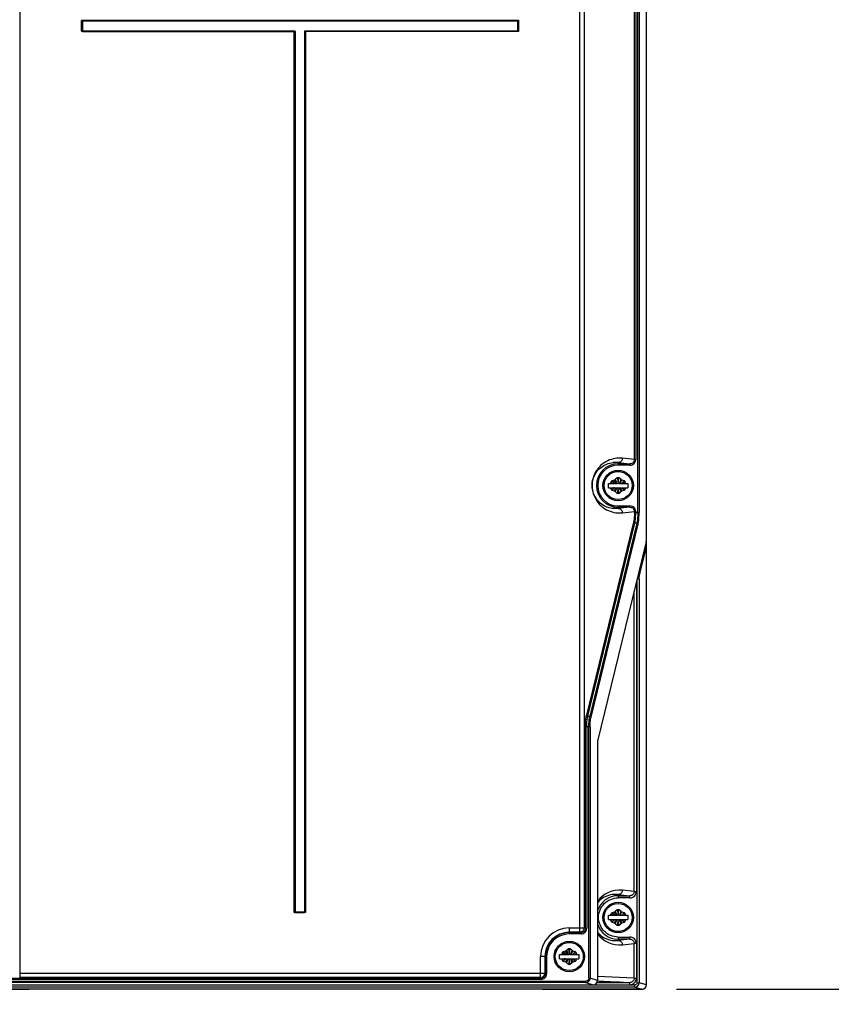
# Model space of a CAD drawing. Header units: inches. Extents: x 0 to 82.7, y 0 to 58.5.
# Tile 6 of 66: x 13.6 to 21, y 19.4 to 28.4. Entities that reach past the tile are written whole.
import ezdxf

# ---------------------------------------------------------------- set-up
doc = ezdxf.new("R2010")
doc.units = ezdxf.units.IN
doc.header["$LTSCALE"] = 4.547244
doc.header["$MEASUREMENT"] = 0
doc.layers.get('0').update_dxf_attribs({"linetype": 'CONTINUOUS'})
doc.styles.get("Standard").update_dxf_attribs({"font": 'txt', "width": 0.8})
doc.dimstyles.new('DIMSTYLE_1', dxfattribs={"dimtxt": 0.78125, "dimasz": 0.75, "dimexe": 0.18, "dimexo": 0.0625, "dimgap": 0.09, "dimtad": 1, "dimdec": 0, "dimzin": 4, "dimdsep": 46, "dimtxsty": 'STANDARD', "dimblk": '_FILLED', "dimblk1": '_FILLED', "dimblk2": '_FILLED', "dimcen": 0.09, "dimadec": 0, "dimazin": 0, "dimtfac": 1, "dimtdec": 0, "dimtofl": 0, "dimtmove": 0, "dimatfit": 3, "dimldrblk": '_FILLED', "dimfxl": 1, "dimtolj": 1, "dimtzin": 4, "dimarcsym": 0})

# ---------------------------------------------------------------- blocks, each defined once
blk = doc.blocks.new('_FILLED')
at = {"color": 0, "linetype": 'BYBLOCK'}
blk.add_solid([(0, 0), (-1, 0.167), (-1, -0.167)], dxfattribs=at)
blk = doc.blocks.new('*D1')
at = {"color": 7, "linetype": 'CONTINUOUS'}
for p, q in [((24.4481, 17.687), (24.4481, 24.5905)), ((19.5587, 19.5826), (24.2528, 19.5826)), ((24.2528, 19.5826), (24.7481, 19.5826)), ((24.4481, 19.5826), (24.4481, 17.687)), ((24.4481, 15.7914), (24.4481, 17.687)), ((20.7151, 15.7914), (24.2528, 15.7914)), ((24.2528, 15.7914), (24.7481, 15.7914))]:
    blk.add_line(p, q, dxfattribs=at)
at = {"color": 7, "linetype": 'CONTINUOUS', "xscale": 0.75, "yscale": 0.75, "zscale": 0.75}
for p, rotation in [((24.4481, 19.5826), 90), ((24.4481, 15.7914), 270)]:
    blk.add_blockref('_FILLED', p, dxfattribs=dict(at, rotation=rotation))
at = {"color": 7, "linetype": 'CONTINUOUS', "insert": (23.4715, 20.2155), "char_height": 0.78125, "width": 5.625, "attachment_point": 1, "rotation": 90, "line_spacing_factor": 0.9}
blk.add_mtext('MIN 100\\PAIR SPACE\\P INLET\\P ', dxfattribs=at)

msp = doc.modelspace()

# ---------------------------------------------------------------- linework, layer by layer
at = {"color": 7, "linetype": 'CONTINUOUS'}
for p, q in [((19.2855, 19.6232), (19.2855, 36.0884)), ((19.2083, 23.9057), (19.2083, 36.0641)), ((19.2199, 36.0641), (19.2199, 23.9057)), ((13.6035, 35.8936), (13.6035, 19.6878)), ((18.6814, 20.1002), (18.6814, 35.8936)), ((18.7202, 35.8543), (18.7202, 20.1395)), ((19.1772, 24.3874), (19.1772, 29.9384)), ((19.1888, 29.9384), (19.1888, 24.3874)), ((14.1641, 28.2756), (14.1641, 28.3651)), ((14.1641, 28.3651), (14.168, 28.3651)), ((14.168, 28.3651), (14.168, 28.2756)), ((14.1689, 28.3642), (14.168, 28.3651)), ((14.1689, 28.2765), (14.1689, 28.3642)), ((18.1226, 28.3642), (14.1689, 28.3642)), ((14.1719, 28.369), (14.1719, 28.3729)), ((14.1719, 28.3729), (18.1196, 28.3729)), ((18.1196, 28.369), (14.1719, 28.369)), ((14.1728, 28.3681), (14.1719, 28.369)), ((14.1728, 28.3681), (14.1728, 28.2727)), ((14.1728, 28.3681), (18.1187, 28.3681)), ((18.1187, 28.3681), (18.1196, 28.369)), ((18.1187, 28.2727), (18.1187, 28.3681)), ((18.1196, 28.3729), (18.1196, 28.369)), ((18.1226, 28.3642), (18.1235, 28.3651)), ((18.1226, 28.3642), (18.1226, 28.2765)), ((18.1235, 28.3651), (18.1274, 28.3651)), ((18.1235, 28.2756), (18.1235, 28.3651)), ((18.1274, 28.3651), (18.1274, 28.2756)), ((14.168, 28.2756), (14.1641, 28.2756)), ((14.1689, 28.2765), (14.168, 28.2756)), ((14.1689, 28.2765), (16.0922, 28.2765)), ((14.1728, 28.2727), (14.1719, 28.2717)), ((14.1719, 28.2678), (14.1719, 28.2717)), ((14.1719, 28.2717), (16.0913, 28.2717)), ((14.1719, 28.2678), (16.1, 28.2688)), ((16.0922, 28.2727), (14.1728, 28.2727)), ((16.0913, 28.2717), (16.0922, 28.2727)), ((16.0913, 20.2847), (16.0913, 28.2717)), ((16.0922, 28.2727), (16.0922, 28.2765)), ((16.0951, 28.2683), (16.0951, 20.2852)), ((16.0961, 20.2852), (16.0961, 28.2683)), ((16.1, 28.2688), (16.1, 20.2818)), ((16.1915, 28.2688), (16.1876, 28.2688)), ((16.1876, 20.2818), (16.1876, 28.2688)), ((18.1196, 28.2678), (16.1915, 28.2683)), ((16.1915, 28.2683), (16.1915, 20.2852)), ((16.1924, 20.2852), (16.1924, 28.2683)), ((16.1954, 28.2765), (18.1226, 28.2765)), ((16.1954, 28.2727), (16.1954, 28.2765)), ((18.1187, 28.2727), (16.1954, 28.2727)), ((16.1963, 28.2717), (16.1954, 28.2727)), ((16.1963, 28.2717), (18.1196, 28.2717)), ((16.1963, 28.2717), (16.1963, 20.2847)), ((18.1187, 28.2727), (18.1196, 28.2717)), ((18.1196, 28.2717), (18.1196, 28.2678)), ((18.1226, 28.2765), (18.1235, 28.2756)), ((18.1274, 28.2756), (18.1235, 28.2756)), ((19.1772, 24.3874), (19.0684, 24.3985)), ((19.1772, 24.3874), (19.1888, 24.3874)), ((19.0296, 24.3591), (19.1371, 24.3481)), ((19.0296, 24.3591), (19.0296, 24.3363)), ((19.0296, 24.3481), (19.1371, 24.3481)), ((19.1371, 24.3363), (19.0296, 24.3363)), ((19.1371, 24.3363), (19.1371, 24.3481)), ((19.0217, 24.2217), (19.0063, 24.2078)), ((19.0125, 24.1898), (19.0065, 24.2073)), ((19.0317, 24.1884), (19.0374, 24.2214)), ((19.0529, 24.2078), (19.0375, 24.2217)), ((19.0513, 24.2032), (19.0468, 24.1901)), ((18.9419, 24.1708), (19.024, 24.1708)), ((18.9419, 24.1314), (18.9419, 24.1708)), ((18.9419, 24.1314), (19.024, 24.1314)), ((18.9664, 24.1708), (18.9645, 24.1795)), ((18.9645, 24.1226), (18.9664, 24.1314)), ((18.9836, 24.1296), (18.9648, 24.1227)), ((18.9921, 24.1996), (18.9724, 24.1932)), ((18.9943, 24.1749), (18.9755, 24.1906)), ((18.9883, 24.1314), (18.9836, 24.1296)), ((19.0007, 24.1898), (18.9925, 24.1992)), ((19.0007, 24.1124), (18.9925, 24.1029)), ((18.9997, 24.1705), (18.9943, 24.1749)), ((19.0173, 24.1707), (19.0007, 24.1898)), ((19.0173, 24.1314), (19.0007, 24.1124)), ((19.0079, 24.099), (19.0124, 24.112)), ((19.0124, 24.112), (19.0155, 24.1211)), ((19.0155, 24.1211), (19.0172, 24.1261)), ((19.0172, 24.1261), (19.019, 24.1314)), ((19.0275, 24.1137), (19.0218, 24.0808)), ((19.024, 24.1708), (19.0296, 24.1758)), ((19.0296, 24.1263), (19.024, 24.1314)), ((19.0263, 24.1949), (19.0274, 24.189)), ((19.0274, 24.189), (19.0296, 24.1758)), ((19.0296, 24.1263), (19.0275, 24.1137)), ((19.0296, 24.1758), (19.0317, 24.1884)), ((19.0296, 24.1758), (19.0352, 24.1708)), ((19.0352, 24.1314), (19.0296, 24.1263)), ((19.0318, 24.1132), (19.0296, 24.1263)), ((19.0329, 24.1072), (19.0318, 24.1132)), ((19.0352, 24.1708), (19.1174, 24.1708)), ((19.0352, 24.1314), (19.1174, 24.1314)), ((19.042, 24.176), (19.0402, 24.1708)), ((19.0419, 24.1314), (19.0585, 24.1123)), ((19.042, 24.1708), (19.0585, 24.1898)), ((19.0437, 24.181), (19.042, 24.176)), ((19.0468, 24.1901), (19.0437, 24.181)), ((19.0467, 24.1123), (19.0527, 24.0948)), ((19.0585, 24.1898), (19.0668, 24.1992)), ((19.0585, 24.1123), (19.0668, 24.1029)), ((19.0595, 24.1317), (19.0649, 24.1273)), ((19.0649, 24.1273), (19.0837, 24.1115)), ((19.0868, 24.1932), (19.0671, 24.1996)), ((19.0709, 24.1708), (19.0756, 24.1726)), ((19.0756, 24.1726), (19.0944, 24.1794)), ((19.0947, 24.1795), (19.0929, 24.1708)), ((19.0929, 24.1314), (19.0947, 24.1226)), ((19.1174, 24.1708), (19.1174, 24.1314)), ((18.9724, 24.1089), (18.9921, 24.1025)), ((19.0063, 24.0943), (19.0217, 24.0804)), ((19.0375, 24.0804), (19.0529, 24.0943)), ((19.0671, 24.1025), (19.0868, 24.1089)), ((19.0292, 23.9658), (19.1371, 23.9658)), ((19.0296, 23.9658), (19.0296, 23.943)), ((19.1371, 23.954), (19.0296, 23.943)), ((19.1371, 23.954), (19.0296, 23.954)), ((19.1371, 23.954), (19.1371, 23.9658)), ((19.0684, 23.9037), (19.1772, 23.9148)), ((19.1888, 23.9148), (19.1772, 23.9148)), ((19.1772, 23.9057), (19.1772, 23.9148)), ((19.1772, 23.9057), (19.2199, 23.9057)), ((19.1888, 23.9148), (19.1888, 23.9057)), ((19.1694, 23.8186), (18.7426, 22.0697)), ((18.7543, 22.06), (19.1811, 23.8089)), ((19.1988, 23.8089), (18.772, 22.06)), ((18.7836, 22.0504), (19.2104, 23.7993)), ((19.1988, 23.8089), (19.1811, 23.8089)), ((18.8443, 21.8316), (19.2826, 23.6275)), ((19.2253, 23.3492), (19.2855, 23.5958)), ((19.1955, 23.2703), (19.1955, 20.4701)), ((19.221, 23.3009), (19.2016, 23.3009)), ((19.2016, 19.6421), (19.2016, 23.2955)), ((19.221, 23.3009), (19.221, 19.6421)), ((19.1761, 20.4701), (19.1761, 23.1908)), ((18.7543, 22.06), (18.772, 22.06)), ((18.7759, 21.9633), (18.7332, 21.9633)), ((18.7332, 20.1355), (18.7332, 21.9633)), ((18.7448, 21.9633), (18.7448, 20.1355)), ((18.7642, 19.6827), (18.7642, 21.9633)), ((18.7759, 21.9633), (18.7759, 19.6827)), ((18.8415, 21.7993), (18.8415, 19.6625)), ((19.1761, 20.4701), (19.0684, 20.4811)), ((19.1761, 20.4701), (19.1955, 20.4701)), ((19.0296, 20.4418), (19.1357, 20.4309)), ((19.0296, 20.4418), (19.0296, 20.4113)), ((19.0296, 20.4309), (19.1357, 20.4309)), ((19.1357, 20.4113), (19.0296, 20.4113)), ((19.1357, 20.4113), (19.1357, 20.4309)), ((16.0913, 20.2847), (16.0961, 20.2852)), ((16.0961, 20.2856), (16.1963, 20.2847)), ((16.1, 20.2818), (16.099, 20.2808)), ((16.099, 20.2808), (16.1885, 20.2808)), ((16.099, 20.277), (16.099, 20.2808)), ((16.1885, 20.277), (16.099, 20.277)), ((16.1876, 20.2818), (16.1, 20.2818)), ((16.1876, 20.2818), (16.1885, 20.2808)), ((16.1885, 20.2808), (16.1885, 20.277)), ((18.9921, 20.2823), (18.9724, 20.2759)), ((18.9943, 20.2576), (18.9755, 20.2733)), ((19.0007, 20.2725), (18.9925, 20.2819)), ((19.0173, 20.2534), (19.0007, 20.2725)), ((19.0217, 20.3044), (19.0063, 20.2905)), ((19.0125, 20.2725), (19.0065, 20.29)), ((19.0263, 20.2776), (19.0274, 20.2717)), ((19.0274, 20.2717), (19.0296, 20.2585)), ((19.0317, 20.2711), (19.0374, 20.3041)), ((19.0529, 20.2905), (19.0375, 20.3044)), ((19.042, 20.2534), (19.0585, 20.2725)), ((19.0468, 20.2728), (19.0437, 20.2637)), ((19.0513, 20.2859), (19.0468, 20.2728)), ((19.0585, 20.2725), (19.0668, 20.2819)), ((19.0868, 20.2759), (19.0671, 20.2823)), ((18.9419, 20.2534), (19.024, 20.2534)), ((18.9419, 20.2141), (18.9419, 20.2534)), ((18.9419, 20.2141), (19.024, 20.2141)), ((18.9664, 20.2534), (18.9645, 20.2622)), ((18.9645, 20.2053), (18.9664, 20.2141)), ((18.9836, 20.2123), (18.9648, 20.2054)), ((18.9724, 20.1916), (18.9921, 20.1852)), ((18.9883, 20.2141), (18.9836, 20.2123)), ((19.0007, 20.195), (18.9925, 20.1856)), ((18.9997, 20.2532), (18.9943, 20.2576)), ((19.0173, 20.2141), (19.0007, 20.195)), ((19.0079, 20.1816), (19.0124, 20.1947)), ((19.0124, 20.1947), (19.0155, 20.2038)), ((19.0155, 20.2038), (19.0172, 20.2088)), ((19.0172, 20.2088), (19.019, 20.2141)), ((19.0275, 20.1964), (19.0218, 20.1634)), ((19.024, 20.2534), (19.0296, 20.2585)), ((19.0296, 20.209), (19.024, 20.2141)), ((19.0296, 20.209), (19.0275, 20.1964)), ((19.0296, 20.2585), (19.0317, 20.2711)), ((19.0296, 20.2585), (19.0352, 20.2534)), ((19.0352, 20.2141), (19.0296, 20.209)), ((19.0318, 20.1958), (19.0296, 20.209)), ((19.0329, 20.1899), (19.0318, 20.1958)), ((19.0352, 20.2534), (19.1174, 20.2534)), ((19.0352, 20.2141), (19.1174, 20.2141)), ((19.042, 20.2587), (19.0402, 20.2534)), ((19.0419, 20.2141), (19.0585, 20.195)), ((19.0437, 20.2637), (19.042, 20.2587)), ((19.0467, 20.195), (19.0527, 20.1775)), ((19.0585, 20.195), (19.0668, 20.1856)), ((19.0595, 20.2143), (19.0649, 20.2099)), ((19.0649, 20.2099), (19.0837, 20.1942)), ((19.0671, 20.1852), (19.0868, 20.1916)), ((19.0709, 20.2534), (19.0756, 20.2552)), ((19.0756, 20.2552), (19.0944, 20.2621)), ((19.0947, 20.2622), (19.0929, 20.2534)), ((19.0929, 20.2141), (19.0947, 20.2053)), ((19.1174, 20.2534), (19.1174, 20.2141)), ((18.5867, 20.1395), (18.7202, 20.1395)), ((18.5867, 20.1395), (18.5867, 20.0847)), ((18.6814, 20.1002), (18.5867, 20.1002)), ((18.5867, 20.0965), (18.6933, 20.0965)), ((18.6814, 20.1002), (18.6933, 20.0965)), ((18.6933, 20.0847), (18.6933, 20.0965)), ((18.7332, 20.1355), (18.7202, 20.1395)), ((18.7332, 20.1355), (18.7448, 20.1355)), ((19.0063, 20.177), (19.0217, 20.1631)), ((19.0375, 20.1631), (19.0529, 20.177)), ((18.6933, 20.0847), (18.5867, 20.0847)), ((19.029, 20.0562), (19.1357, 20.0562)), ((19.0296, 20.0562), (19.0296, 20.0257)), ((19.1357, 20.0366), (19.0296, 20.0257)), ((19.1357, 20.0366), (19.0296, 20.0366)), ((19.1357, 20.0366), (19.1357, 20.0562)), ((18.5492, 19.928), (18.5295, 19.9216)), ((18.5514, 19.9032), (18.5326, 19.919)), ((18.5578, 19.9182), (18.5495, 19.9276)), ((18.5744, 19.8991), (18.5578, 19.9182)), ((18.5788, 19.95), (18.5634, 19.9362)), ((18.5696, 19.9182), (18.5636, 19.9357)), ((18.5834, 19.9233), (18.5845, 19.9173)), ((18.5845, 19.9173), (18.5867, 19.9042)), ((18.5867, 19.9042), (18.5888, 19.9168)), ((18.5888, 19.9168), (18.5945, 19.9497)), ((18.61, 19.9362), (18.5946, 19.95)), ((18.5991, 19.8991), (18.6156, 19.9181)), ((18.6039, 19.9185), (18.6008, 19.9094)), ((18.6084, 19.9315), (18.6039, 19.9185)), ((18.6156, 19.9181), (18.6239, 19.9276)), ((18.6439, 19.9216), (18.6242, 19.928)), ((19.0684, 19.9864), (19.1761, 19.9974)), ((19.1955, 19.9974), (19.1761, 19.9974)), ((19.1761, 19.6827), (19.1761, 19.9974)), ((19.1955, 19.9974), (19.1955, 19.6827)), ((18.3814, 19.8794), (18.3266, 19.8794)), ((18.3266, 19.6878), (18.3266, 19.8794)), ((18.3659, 19.8794), (18.3659, 19.7271)), ((18.3696, 19.7234), (18.3696, 19.8794)), ((18.3814, 19.8794), (18.3814, 19.7234)), ((18.4989, 19.8991), (18.5811, 19.8991)), ((18.4989, 19.8597), (18.4989, 19.8991)), ((18.4989, 19.8597), (18.5811, 19.8597)), ((18.5234, 19.8991), (18.5216, 19.9079)), ((18.5216, 19.851), (18.5234, 19.8597)), ((18.5407, 19.8579), (18.5219, 19.851)), ((18.5295, 19.8373), (18.5492, 19.8309)), ((18.5454, 19.8597), (18.5407, 19.8579)), ((18.5578, 19.8407), (18.5495, 19.8313)), ((18.5568, 19.8988), (18.5514, 19.9032)), ((18.5743, 19.8597), (18.5578, 19.8407)), ((18.565, 19.8273), (18.5695, 19.8404)), ((18.5695, 19.8404), (18.5726, 19.8495)), ((18.5726, 19.8495), (18.5743, 19.8545)), ((18.5743, 19.8545), (18.5761, 19.8597)), ((18.5846, 19.8421), (18.5789, 19.8091)), ((18.5811, 19.8991), (18.5867, 19.9042)), ((18.5867, 19.8547), (18.5811, 19.8597)), ((18.5867, 19.8547), (18.5846, 19.8421)), ((18.5867, 19.9042), (18.5923, 19.8991)), ((18.5923, 19.8597), (18.5867, 19.8547)), ((18.5889, 19.8415), (18.5867, 19.8547)), ((18.59, 19.8356), (18.5889, 19.8415)), ((18.5923, 19.8991), (18.6744, 19.8991)), ((18.5923, 19.8597), (18.6744, 19.8597)), ((18.5991, 19.9044), (18.5973, 19.8991)), ((18.599, 19.8598), (18.6156, 19.8407)), ((18.6008, 19.9094), (18.5991, 19.9044)), ((18.6038, 19.8407), (18.6098, 19.8232)), ((18.6156, 19.8407), (18.6238, 19.8313)), ((18.6166, 19.86), (18.622, 19.8556)), ((18.622, 19.8556), (18.6408, 19.8398)), ((18.6242, 19.8309), (18.6439, 19.8373)), ((18.628, 19.8991), (18.6327, 19.9009)), ((18.6327, 19.9009), (18.6515, 19.9078)), ((18.6518, 19.9079), (18.6499, 19.8991)), ((18.6499, 19.8597), (18.6518, 19.851)), ((18.6744, 19.8991), (18.6744, 19.8597)), ((18.5634, 19.8227), (18.5788, 19.8088)), ((18.5946, 19.8088), (18.61, 19.8227)), ((10.3069, 19.6553), (18.7365, 19.6553)), ((10.7132, 19.6841), (18.3303, 19.6841)), ((18.3302, 19.6723), (10.7132, 19.6723)), ((13.6035, 19.7271), (18.3659, 19.7271)), ((18.3266, 19.6878), (13.6035, 19.6878)), ((18.3266, 19.6878), (18.3303, 19.6841)), ((18.3303, 19.6723), (18.3303, 19.6841)), ((18.3659, 19.7271), (18.3696, 19.7234)), ((18.3696, 19.7234), (18.3814, 19.7234)), ((18.7365, 19.6435), (18.7365, 19.6553)), ((18.7642, 19.6827), (18.7759, 19.6827)), ((18.8415, 19.6625), (18.7759, 19.6827)), ((18.8413, 19.6584), (19.1356, 19.6434)), ((19.1761, 19.6827), (18.8415, 19.6997)), ((19.1761, 19.6827), (19.1955, 19.6827)), ((9.7973, 19.5826), (13.6848, 19.5826)), ((19.2459, 19.5841), (9.7976, 19.5841)), ((19.1818, 19.6029), (9.8616, 19.6029)), ((9.9078, 19.6228), (19.1356, 19.6228)), ((18.7365, 19.6435), (10.3069, 19.6435)), ((13.6847, 19.5826), (13.6847, 19.5841)), ((18.3429, 19.5826), (19.2462, 19.5826)), ((18.343, 19.5841), (18.3431, 19.5826)), ((18.7365, 19.6435), (18.8019, 19.6235)), ((18.8364, 19.6434), (19.1356, 19.6434)), ((19.1337, 19.6229), (19.1818, 19.6226)), ((19.1356, 19.6231), (19.1356, 19.6434)), ((19.1818, 19.6029), (19.1818, 19.6226)), ((19.1818, 19.6029), (19.2459, 19.5841)), ((19.2016, 19.6421), (19.221, 19.6421)), ((19.2855, 19.6232), (19.221, 19.6421)), ((19.2446, 19.5841), (19.2462, 19.5826))]:
    msp.add_line(p, q, dxfattribs=at)
for centre, radius in [((19.0296, 24.1511), 0.1378), ((19.0296, 24.1511), 0.1271), ((19.0296, 20.2338), 0.1378), ((19.0296, 20.2338), 0.1271), ((18.5867, 19.8794), 0.1378), ((18.5867, 19.8794), 0.1271)]:
    msp.add_circle(centre, radius, dxfattribs=at)
for centre, radius, start, end in [((19.0296, 24.1511), 0.1971, 90, 270), ((19.0296, 24.1511), 0.1852, 90, 269.87758), ((19.0041, 24.1483), 0.2123, 83.09317, 95.62071), ((18.98, 24.2371), 0.0394, 287.97221, 312.02779), ((19.0296, 24.2129), 0.0118, 47.97221, 132.02779), ((20.423, 24.4425), 1.4184, 189.62928, 190.05268), ((19.0793, 24.2371), 0.0394, 227.97221, 252.02779), ((18.976, 24.182), 0.0118, 107.97221, 192.02779), ((18.976, 24.1201), 0.0118, 167.97221, 252.02779), ((18.8177, 23.7229), 0.4793, 69.14378, 69.75687), ((17.1981, 26.2411), 2.7739, 310.10149, 310.21759), ((19.5258, 23.4881), 0.8312, 129.77407, 130.20978), ((19.2478, 23.8221), 0.3967, 128.77299, 129.77629), ((9.5744, 20.9375), 9.9827, 18.89813, 19.01382), ((28.4848, 27.3647), 9.9827, 198.89813, 199.01382), ((18.8114, 24.48), 0.3967, 308.77299, 309.77629), ((18.5334, 24.814), 0.8312, 309.77407, 310.20978), ((20.8612, 22.061), 2.7739, 130.10149, 130.21759), ((19.2415, 24.5793), 0.4793, 249.14378, 249.75687), ((19.0832, 24.182), 0.0118, 347.97221, 72.02779), ((19.0832, 24.1201), 0.0118, 287.97221, 12.02779), ((18.98, 24.0651), 0.0394, 47.97221, 72.02779), ((19.0296, 24.0892), 0.0118, 227.97221, 312.02779), ((17.6363, 23.8596), 1.4184, 9.62928, 10.05268), ((19.0793, 24.0651), 0.0394, 107.97221, 132.02779), ((19.0429, 24.1541), 0.2517, 266.20215, 275.82436), ((19.0428, 20.2319), 0.2506, 84.13225, 143.44984), ((19.0296, 20.2338), 0.1972, 90, 162.66519), ((19.004, 20.2321), 0.2112, 83.04539, 140.32108), ((18.976, 20.2647), 0.0118, 107.97221, 192.02779), ((18.98, 20.3198), 0.0394, 287.97221, 312.02779), ((9.5744, 17.0202), 9.9827, 18.89813, 19.01382), ((19.0296, 20.2956), 0.0118, 47.97221, 132.02779), ((20.423, 20.5252), 1.4184, 189.62928, 190.05268), ((19.0793, 20.3198), 0.0394, 227.97221, 252.02779), ((19.0832, 20.2647), 0.0118, 347.97221, 72.02779), ((18.976, 20.2028), 0.0118, 167.97221, 252.02779), ((18.8177, 19.8055), 0.4793, 69.14378, 69.75687), ((17.1981, 22.3238), 2.7739, 310.10149, 310.21759), ((19.5258, 19.5708), 0.8312, 129.77407, 130.20978), ((18.98, 20.1477), 0.0394, 47.97221, 72.02779), ((19.2478, 19.9048), 0.3967, 128.77299, 129.77629), ((17.6363, 19.9423), 1.4184, 9.62928, 10.05268), ((28.4848, 23.4473), 9.9827, 198.89813, 199.01382), ((19.0793, 20.1477), 0.0394, 107.97221, 132.02779), ((18.8114, 20.5627), 0.3967, 308.77299, 309.77629), ((18.5334, 20.8967), 0.8312, 309.77407, 310.20978), ((20.8612, 18.1437), 2.7739, 130.10149, 130.21759), ((19.2415, 20.662), 0.4793, 249.14378, 249.75687), ((19.0832, 20.2028), 0.0118, 287.97221, 12.02779), ((18.5867, 19.8794), 0.2601, 90, 180), ((18.5867, 19.8794), 0.2208, 90, 180), ((18.5867, 19.8794), 0.2171, 90, 180), ((19.0296, 20.2338), 0.1972, 197.33481, 270), ((19.004, 20.2354), 0.2112, 219.67898, 276.95414), ((19.0296, 20.1719), 0.0118, 227.97221, 312.02779), ((18.5867, 19.8794), 0.2053, 90, 180), ((19.0428, 20.2356), 0.2506, 216.55018, 275.86774), ((18.5331, 19.9103), 0.0118, 107.97221, 192.02779), ((18.537, 19.9654), 0.0394, 287.97221, 312.02779), ((9.1315, 16.6658), 9.9827, 18.89813, 19.01382), ((18.5867, 19.9413), 0.0118, 47.97221, 132.02779), ((19.98, 20.1709), 1.4184, 189.62928, 190.05268), ((18.6364, 19.9654), 0.0394, 227.97221, 252.02779), ((18.6403, 19.9103), 0.0118, 347.97221, 72.02779), ((18.5331, 19.8485), 0.0118, 167.97221, 252.02779), ((18.3748, 19.4512), 0.4793, 69.14378, 69.75687), ((16.7551, 21.9695), 2.7739, 310.10149, 310.21759), ((19.0829, 19.2165), 0.8312, 129.77407, 130.20978), ((18.537, 19.7934), 0.0394, 47.97221, 72.02779), ((18.8049, 19.5505), 0.3967, 128.77299, 129.77629), ((17.1933, 19.588), 1.4184, 9.62928, 10.05268), ((28.0419, 23.093), 9.9827, 198.89813, 199.01382), ((18.6364, 19.7934), 0.0394, 107.97221, 132.02779), ((18.3685, 20.2084), 0.3967, 308.77299, 309.77629), ((18.0905, 20.5424), 0.8312, 309.77407, 310.20978), ((20.4182, 17.7894), 2.7739, 130.10149, 130.21759), ((18.7986, 20.3076), 0.4793, 249.14378, 249.75687), ((18.6403, 19.8485), 0.0118, 287.97221, 12.02779), ((18.5867, 19.8176), 0.0118, 227.97221, 312.02779), ((18.3265, 19.7272), 0.0394, 270.18918, 359.81082), ((18.3303, 19.7234), 0.0511, 269.9617, 0.0383), ((18.3303, 19.7234), 0.0392, 269.90113, 0.09887), ((18.9509, 9.4164), 10.2296, 89.85329, 90.14478), ((18.9586, 12.0133), 7.6327, 89.65682, 89.86136), ((19.1817, 19.6423), 0.0394, 270.23696, 359.76033)]:
    msp.add_arc(centre, radius, start, end, dxfattribs=at)
for centre, major_axis, ratio, start_param, end_param in [((19.2655, 23.5935), (0.0058, 0.0236), 0.811243, -1.278573, -0.449835), ((19.2788, 23.6598), (0, 0.0394), 0.170886, -2.530727, -1.570796), ((18.8482, 21.7993), (0, 0.0394), 0.170886, 0.610865, 1.570796), ((18.8015, 19.6629), (0.0382, -0.0117), 0.984399, -1.268783, 0.293197), ((19.2456, 19.6236), (-0.0384, 0.0112), 0.984516, 1.859656, 3.422041)]:
    msp.add_ellipse(centre, major_axis=major_axis, ratio=ratio, start_param=start_param, end_param=end_param, dxfattribs=at)
for points, knots in [([(14.1641, 28.3651), (14.1641, 28.367), (14.1646, 28.3698), (14.1676, 28.3724), (14.1695, 28.3715), (14.1703, 28.3709)], [0, 0, 0, 0, 0.51441, 0.734056, 1, 1, 1, 1]), ([(18.1196, 28.3729), (18.1215, 28.3729), (18.1243, 28.3724), (18.1269, 28.3694), (18.126, 28.3674), (18.1254, 28.3667)], [0, 0, 0, 0, 0.51441, 0.734056, 1, 1, 1, 1]), ([(14.1719, 28.2678), (14.17, 28.2678), (14.1672, 28.2683), (14.1646, 28.2714), (14.1655, 28.2733), (14.1661, 28.274)], [0, 0, 0, 0, 0.51441, 0.734056, 1, 1, 1, 1]), ([(16.0922, 28.2765), (16.0941, 28.2765), (16.0968, 28.276), (16.0995, 28.273), (16.0986, 28.2711), (16.098, 28.2703)], [0, 0, 0, 0, 0.51441, 0.734055, 1, 1, 1, 1]), ([(16.1876, 28.2688), (16.1876, 28.2706), (16.1881, 28.2734), (16.1911, 28.2761), (16.193, 28.2751), (16.1938, 28.2746)], [0, 0, 0, 0, 0.51441, 0.734055, 1, 1, 1, 1]), ([(18.1274, 28.2756), (18.1274, 28.2738), (18.1269, 28.271), (18.1239, 28.2683), (18.122, 28.2692), (18.1212, 28.2698)], [0, 0, 0, 0, 0.51441, 0.734056, 1, 1, 1, 1]), ([(19.0684, 24.3985), (19.0241, 24.403), (18.9497, 24.3904), (18.8579, 24.3278), (18.7938, 24.2311), (18.7872, 24.1125), (18.8281, 24.0139), (18.9008, 23.9346), (18.9796, 23.906), (19.0262, 23.9029)], [0, 0, 0, 0, 0.17045, 0.271386, 0.419624, 0.597826, 0.699555, 0.821427, 1, 1, 1, 1]), ([(19.0684, 24.3985), (19.0684, 24.3885), (19.0602, 24.3677), (19.0395, 24.3591), (19.0296, 24.3591)], [0, 0, 0, 0, 0.502374, 1, 1, 1, 1]), ([(19.1371, 24.3363), (19.1502, 24.3363), (19.1776, 24.3469), (19.1888, 24.3742), (19.1888, 24.3874)], [0, 0, 0, 0, 0.500343, 1, 1, 1, 1]), ([(19.1772, 24.3874), (19.1772, 24.3772), (19.1684, 24.3562), (19.1472, 24.3481), (19.1371, 24.3481)], [0, 0, 0, 0, 0.499643, 1, 1, 1, 1]), ([(19.0296, 23.943), (18.9934, 23.9386), (18.9326, 23.9473), (18.8571, 23.9944), (18.8015, 24.0675), (18.7861, 24.166), (18.8155, 24.256), (18.878, 24.3294), (18.9443, 24.3558), (18.9833, 24.3596)], [0, 0, 0, 0, 0.166213, 0.263931, 0.400816, 0.571516, 0.694811, 0.821773, 1, 1, 1, 1]), ([(19.0217, 24.2217), (19.0214, 24.2214), (19.0225, 24.2196), (19.0223, 24.2166), (19.0236, 24.2114), (19.0241, 24.2075), (19.0245, 24.2053)], [0, 0, 0, 0, 0.072864, 0.277674, 0.596206, 1, 1, 1, 1]), ([(18.9645, 24.1795), (18.9646, 24.1791), (18.9672, 24.1791), (18.9703, 24.1771), (18.9766, 24.1752), (18.981, 24.1735), (18.9835, 24.1726)], [0, 0, 0, 0, 0.074108, 0.283004, 0.602036, 1, 1, 1, 1]), ([(18.9724, 24.1089), (18.9728, 24.1088), (18.9738, 24.1106), (18.9764, 24.1119), (18.9802, 24.1155), (18.9832, 24.1179), (18.9849, 24.1193)], [0, 0, 0, 0, 0.07312, 0.277145, 0.594563, 1, 1, 1, 1]), ([(19.0868, 24.1932), (19.0864, 24.1934), (19.0854, 24.1916), (19.0829, 24.1902), (19.079, 24.1866), (19.076, 24.1843), (19.0743, 24.1828)], [0, 0, 0, 0, 0.07312, 0.277145, 0.594563, 1, 1, 1, 1]), ([(19.0947, 24.1226), (19.0946, 24.1231), (19.092, 24.123), (19.0889, 24.1251), (19.0827, 24.1269), (19.0782, 24.1287), (19.0757, 24.1296)], [0, 0, 0, 0, 0.074108, 0.283004, 0.602036, 1, 1, 1, 1]), ([(19.0375, 24.0804), (19.0378, 24.0807), (19.0367, 24.0825), (19.0369, 24.0855), (19.0356, 24.0908), (19.0351, 24.0947), (19.0347, 24.0969)], [0, 0, 0, 0, 0.072864, 0.277674, 0.596206, 1, 1, 1, 1]), ([(19.0296, 23.943), (19.0395, 23.943), (19.0602, 23.9345), (19.0684, 23.9137), (19.0684, 23.9037)], [0, 0, 0, 0, 0.497358, 1, 1, 1, 1]), ([(19.1888, 23.9148), (19.1888, 23.9279), (19.1776, 23.9552), (19.1502, 23.9658), (19.1371, 23.9658)], [0, 0, 0, 0, 0.49966, 1, 1, 1, 1]), ([(19.1371, 23.954), (19.1472, 23.954), (19.1684, 23.946), (19.1772, 23.9249), (19.1772, 23.9148)], [0, 0, 0, 0, 0.500364, 1, 1, 1, 1]), ([(19.1772, 23.9057), (19.1772, 23.8972), (19.1765, 23.8681), (19.1744, 23.8387), (19.1694, 23.8186)], [0, 0, 0, 0, 0.289662, 1, 1, 1, 1]), ([(19.1811, 23.8089), (19.1824, 23.8152), (19.1876, 23.8472), (19.1888, 23.8797), (19.1888, 23.9057)], [0, 0, 0, 0, 0.196278, 1, 1, 1, 1]), ([(19.2083, 23.9057), (19.2083, 23.8963), (19.2074, 23.8639), (19.2048, 23.8312), (19.1988, 23.8089)], [0, 0, 0, 0, 0.289586, 1, 1, 1, 1]), ([(19.2104, 23.7993), (19.2121, 23.8061), (19.2184, 23.8412), (19.2199, 23.877), (19.2199, 23.9057)], [0, 0, 0, 0, 0.196563, 1, 1, 1, 1]), ([(19.221, 23.3009), (19.221, 23.3056), (19.2214, 23.3217), (19.2226, 23.3381), (19.2253, 23.3492)], [0, 0, 0, 0, 0.289662, 1, 1, 1, 1]), ([(18.7332, 21.9633), (18.7332, 21.9736), (18.734, 22.0092), (18.7366, 22.0451), (18.7426, 22.0697)], [0, 0, 0, 0, 0.289662, 1, 1, 1, 1]), ([(18.7448, 21.9633), (18.7448, 21.9727), (18.7456, 22.0051), (18.7483, 22.0378), (18.7543, 22.06)], [0, 0, 0, 0, 0.289586, 1, 1, 1, 1]), ([(18.7642, 21.9633), (18.7642, 21.9727), (18.7649, 22.005), (18.7671, 22.0376), (18.772, 22.06)], [0, 0, 0, 0, 0.289732, 1, 1, 1, 1]), ([(18.7759, 21.9633), (18.7759, 21.9717), (18.7766, 22.0009), (18.7787, 22.0302), (18.7836, 22.0504)], [0, 0, 0, 0, 0.289662, 1, 1, 1, 1]), ([(19.0684, 20.4811), (19.0684, 20.4711), (19.0602, 20.4504), (19.0395, 20.4418), (19.0296, 20.4418)], [0, 0, 0, 0, 0.502374, 1, 1, 1, 1]), ([(19.1357, 20.4113), (19.1509, 20.4113), (19.1825, 20.4235), (19.1955, 20.455), (19.1955, 20.4701)], [0, 0, 0, 0, 0.500344, 1, 1, 1, 1]), ([(19.1761, 20.4701), (19.1761, 20.46), (19.1671, 20.4389), (19.1459, 20.4309), (19.1357, 20.4309)], [0, 0, 0, 0, 0.499831, 1, 1, 1, 1]), ([(19.029, 20.0562), (18.9838, 20.0562), (18.8896, 20.0951), (18.8332, 20.2341), (18.8901, 20.3729), (18.9844, 20.4113), (19.0296, 20.4113)], [0, 0, 0, 0, 0.250004, 0.500001, 0.749995, 1, 1, 1, 1]), ([(16.099, 20.277), (16.0972, 20.277), (16.0944, 20.2774), (16.0917, 20.2805), (16.0927, 20.2824), (16.0933, 20.2831)], [0, 0, 0, 0, 0.51441, 0.734056, 1, 1, 1, 1]), ([(16.1963, 20.2847), (16.1963, 20.2829), (16.1958, 20.2801), (16.1928, 20.2774), (16.1909, 20.2784), (16.1901, 20.2789)], [0, 0, 0, 0, 0.51441, 0.734056, 1, 1, 1, 1]), ([(19.0217, 20.3044), (19.0214, 20.3041), (19.0225, 20.3023), (19.0223, 20.2993), (19.0236, 20.2941), (19.0241, 20.2902), (19.0245, 20.2879)], [0, 0, 0, 0, 0.072864, 0.277674, 0.596206, 1, 1, 1, 1]), ([(19.0868, 20.2759), (19.0864, 20.276), (19.0854, 20.2742), (19.0829, 20.2729), (19.079, 20.2693), (19.076, 20.2669), (19.0743, 20.2655)], [0, 0, 0, 0, 0.07312, 0.277145, 0.594563, 1, 1, 1, 1]), ([(18.9645, 20.2622), (18.9646, 20.2617), (18.9672, 20.2618), (18.9703, 20.2597), (18.9766, 20.2579), (18.981, 20.2562), (18.9835, 20.2552)], [0, 0, 0, 0, 0.074108, 0.283004, 0.602036, 1, 1, 1, 1]), ([(18.9724, 20.1916), (18.9728, 20.1915), (18.9738, 20.1933), (18.9764, 20.1946), (18.9802, 20.1982), (18.9832, 20.2006), (18.9849, 20.202)], [0, 0, 0, 0, 0.07312, 0.277145, 0.594563, 1, 1, 1, 1]), ([(19.0947, 20.2053), (19.0946, 20.2058), (19.092, 20.2057), (19.0889, 20.2078), (19.0827, 20.2096), (19.0782, 20.2113), (19.0757, 20.2123)], [0, 0, 0, 0, 0.074108, 0.283004, 0.602036, 1, 1, 1, 1]), ([(18.7202, 20.1395), (18.7202, 20.1295), (18.7119, 20.1089), (18.6913, 20.1003), (18.6814, 20.1002)], [0, 0, 0, 0, 0.502277, 1, 1, 1, 1]), ([(18.6933, 20.0847), (18.7064, 20.0847), (18.7336, 20.0953), (18.7448, 20.1225), (18.7448, 20.1355)], [0, 0, 0, 0, 0.500319, 1, 1, 1, 1]), ([(18.7332, 20.1355), (18.7332, 20.1255), (18.7245, 20.1045), (18.7034, 20.0965), (18.6933, 20.0965)], [0, 0, 0, 0, 0.499677, 1, 1, 1, 1]), ([(19.0375, 20.1631), (19.0378, 20.1634), (19.0367, 20.1652), (19.0369, 20.1682), (19.0356, 20.1734), (19.0351, 20.1774), (19.0347, 20.1796)], [0, 0, 0, 0, 0.072864, 0.277674, 0.596206, 1, 1, 1, 1]), ([(19.0296, 20.0257), (19.0395, 20.0257), (19.0602, 20.0171), (19.0684, 19.9964), (19.0684, 19.9864)], [0, 0, 0, 0, 0.497358, 1, 1, 1, 1]), ([(19.1955, 19.9974), (19.1955, 20.0125), (19.1825, 20.044), (19.1509, 20.0562), (19.1357, 20.0562)], [0, 0, 0, 0, 0.499659, 1, 1, 1, 1]), ([(19.1357, 20.0366), (19.1459, 20.0366), (19.1671, 20.0286), (19.1761, 20.0075), (19.1761, 19.9974)], [0, 0, 0, 0, 0.500177, 1, 1, 1, 1]), ([(18.5788, 19.95), (18.5785, 19.9498), (18.5796, 19.9479), (18.5794, 19.945), (18.5807, 19.9397), (18.5812, 19.9358), (18.5816, 19.9336)], [0, 0, 0, 0, 0.072864, 0.277674, 0.596206, 1, 1, 1, 1]), ([(18.6439, 19.9216), (18.6435, 19.9217), (18.6425, 19.9199), (18.6399, 19.9186), (18.6361, 19.915), (18.6331, 19.9126), (18.6314, 19.9112)], [0, 0, 0, 0, 0.07312, 0.277145, 0.594563, 1, 1, 1, 1]), ([(18.5216, 19.9079), (18.5217, 19.9074), (18.5243, 19.9075), (18.5274, 19.9054), (18.5336, 19.9036), (18.5381, 19.9018), (18.5406, 19.9009)], [0, 0, 0, 0, 0.074108, 0.283004, 0.602036, 1, 1, 1, 1]), ([(18.5295, 19.8373), (18.5299, 19.8371), (18.5309, 19.8389), (18.5335, 19.8403), (18.5373, 19.8439), (18.5403, 19.8462), (18.542, 19.8477)], [0, 0, 0, 0, 0.07312, 0.277145, 0.594563, 1, 1, 1, 1]), ([(18.5946, 19.8088), (18.5949, 19.8091), (18.5938, 19.8109), (18.594, 19.8139), (18.5927, 19.8191), (18.5922, 19.823), (18.5918, 19.8252)], [0, 0, 0, 0, 0.072864, 0.277674, 0.596206, 1, 1, 1, 1]), ([(18.6518, 19.851), (18.6517, 19.8514), (18.6491, 19.8514), (18.646, 19.8534), (18.6397, 19.8553), (18.6353, 19.857), (18.6328, 19.8579)], [0, 0, 0, 0, 0.074108, 0.283004, 0.602036, 1, 1, 1, 1]), ([(18.7365, 19.6435), (18.7465, 19.6435), (18.7674, 19.6518), (18.7759, 19.6726), (18.7759, 19.6827)], [0, 0, 0, 0, 0.499955, 1, 1, 1, 1]), ([(18.7642, 19.6827), (18.7642, 19.6756), (18.7582, 19.661), (18.7436, 19.6553), (18.7365, 19.6553)], [0, 0, 0, 0, 0.499705, 1, 1, 1, 1]), ([(19.0346, 19.6456), (19.0231, 19.6458), (18.9672, 19.6461), (18.9113, 19.6464), (18.8669, 19.6456)], [0, 0, 0, 0, 0.205641, 1, 1, 1, 1]), ([(19.1761, 19.6827), (19.1761, 19.6725), (19.1671, 19.6513), (19.1458, 19.6434), (19.1356, 19.6434)], [0, 0, 0, 0, 0.499828, 1, 1, 1, 1]), ([(19.151, 19.6255), (19.1632, 19.629), (19.1865, 19.6436), (19.1955, 19.6699), (19.1955, 19.6827)], [0, 0, 0, 0, 0.500518, 1, 1, 1, 1]), ([(18.8669, 19.6456), (18.8646, 19.6456), (18.8627, 19.6445), (18.8577, 19.646), (18.8577, 19.6453)], [0, 0, 0, 0, 0.745697, 1, 1, 1, 1]), ([(18.8577, 19.6453), (18.8577, 19.645), (18.8595, 19.6454), (18.8602, 19.6451), (18.861, 19.645)], [0, 0, 0, 0, 0.253619, 1, 1, 1, 1]), ([(18.925, 19.646), (18.9172, 19.646), (18.8955, 19.6459), (18.8738, 19.6457), (18.8601, 19.6454)], [0, 0, 0, 0, 0.363297, 1, 1, 1, 1]), ([(18.861, 19.645), (18.8738, 19.6446), (18.8968, 19.6446), (18.9309, 19.6444), (18.9627, 19.6444), (18.989, 19.6445), (19.0082, 19.6446), (19.0203, 19.6446), (19.0298, 19.645), (19.0376, 19.6446), (19.0408, 19.6456), (19.044, 19.6448), (19.044, 19.6453)], [0, 0, 0, 0, 0.209803, 0.376934, 0.558639, 0.731697, 0.807959, 0.874014, 0.927735, 0.967425, 0.991733, 1, 1, 1, 1]), ([(19.0419, 19.6454), (19.0455, 19.6458), (19.0169, 19.6455), (19.0132, 19.6459), (19.0043, 19.6459)], [0, 0, 0, 0, 0.291651, 1, 1, 1, 1]), ([(19.044, 19.6453), (19.044, 19.6461), (19.0389, 19.6445), (19.0369, 19.6456), (19.0346, 19.6456)], [0, 0, 0, 0, 0.254355, 1, 1, 1, 1]), ([(19.2016, 19.6421), (19.2016, 19.6371), (19.1973, 19.6266), (19.1869, 19.6226), (19.1818, 19.6226)], [0, 0, 0, 0, 0.499704, 1, 1, 1, 1]), ([(19.2462, 19.5826), (19.2554, 19.5826), (19.2731, 19.589), (19.2829, 19.6046), (19.2849, 19.6123)], [0, 0, 0, 0, 0.53702, 1, 1, 1, 1])]:
    msp.add_open_spline(points, degree=3, knots=knots, dxfattribs=at)
for points in [[(14.168, 28.3651), (14.1679, 28.367), (14.17, 28.3691), (14.1719, 28.369)], [(14.1689, 28.3642), (14.169, 28.3658), (14.1708, 28.3682), (14.1723, 28.3677)], [(18.1187, 28.3681), (18.1203, 28.368), (18.1228, 28.3662), (18.1222, 28.3647)], [(18.1196, 28.369), (18.1215, 28.3691), (18.1236, 28.367), (18.1235, 28.3651)], [(14.1719, 28.2717), (14.17, 28.2717), (14.1679, 28.2738), (14.168, 28.2756)], [(14.1728, 28.2727), (14.1712, 28.2727), (14.1687, 28.2745), (14.1693, 28.276)], [(16.0913, 28.2717), (16.0931, 28.2717), (16.0951, 28.2697), (16.0951, 28.2678)], [(16.0922, 28.2727), (16.094, 28.2727), (16.0961, 28.2706), (16.0961, 28.2688)], [(16.1915, 28.2688), (16.1914, 28.2706), (16.1935, 28.2727), (16.1954, 28.2727)], [(16.1924, 28.2678), (16.1925, 28.2697), (16.1945, 28.2717), (16.1963, 28.2717)], [(18.1226, 28.2765), (18.1225, 28.2749), (18.1207, 28.2725), (18.1192, 28.273)], [(18.1235, 28.2756), (18.1236, 28.2738), (18.1215, 28.2717), (18.1196, 28.2717)], [(19.1811, 23.8089), (19.1761, 23.8093), (19.17, 23.8136), (19.1694, 23.8186)], [(19.2104, 23.7993), (19.2099, 23.8043), (19.2038, 23.8085), (19.1988, 23.8089)], [(19.2177, 23.3612), (19.2215, 23.3585), (19.2248, 23.3539), (19.2253, 23.3492)], [(18.7426, 22.0697), (18.7432, 22.0647), (18.7492, 22.0604), (18.7543, 22.06)], [(18.772, 22.06), (18.777, 22.0596), (18.783, 22.0554), (18.7836, 22.0504)], [(16.099, 20.2808), (16.0972, 20.2808), (16.0951, 20.2829), (16.0951, 20.2847)], [(16.1, 20.2818), (16.0983, 20.2818), (16.0959, 20.2836), (16.0964, 20.2852)], [(16.1915, 20.2856), (16.1914, 20.284), (16.1896, 20.2816), (16.1881, 20.2821)], [(16.1924, 20.2847), (16.1925, 20.2829), (16.1904, 20.2808), (16.1885, 20.2808)], [(19.1337, 19.6229), (19.1395, 19.6229), (19.1454, 19.6238), (19.151, 19.6255)]]:
    msp.add_open_spline(points, degree=3, dxfattribs=at)

# ---------------------------------------------------------------- dimensions: what is measured, and where the dimension line sits
dim = msp.add_linear_dim(base=(24.4481, 15.7914), p1=(19.5587, 19.5826), p2=(20.7151, 15.7914), angle=270, text='MIN 100\\PAIR SPACE\\P INLET\\P ', dimstyle='DIMSTYLE_1', dxfattribs=at)
dim.commit()
dim.dimension.update_dxf_attribs({"geometry": '*D1', "text_midpoint": (25.034, 23.028), "dimtype": 160})

doc.saveas('drawing.dxf')
